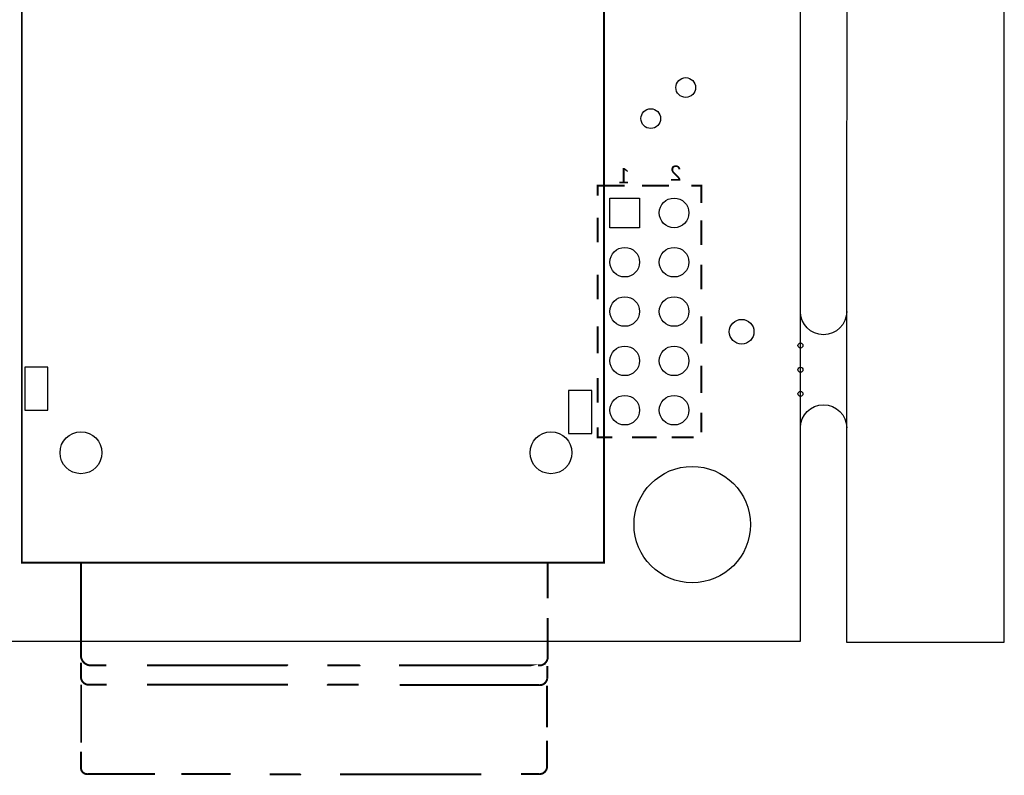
# Model space of a CAD drawing. Extents: x -11 to 131, y -42 to 220.
# Tile 3 of 8: x 80 to 131, y -7 to 32. Entities that reach past the tile are written whole.
import ezdxf

# ---------------------------------------------------------------- set-up
doc = ezdxf.new("R2010")
doc.units = 0
for name, color, linetype in [('BOARD_GEOMETR_SILKSCREEN_BOTTO', 3, 'CONTINUOUS'), ('BOARD_GEOMETRY_OUTLINE', 4, 'CONTINUOUS'), ('PACKAGE_GEOMET_SILKSCREEN_BOTT', 5, 'CONTINUOUS'), ('PIN_BOTTOM', 6, 'CONTINUOUS')]:
    doc.layers.add(name, color=color, linetype=linetype)

msp = doc.modelspace()

# ---------------------------------------------------------------- linework, layer by layer
at = {"layer": 'BOARD_GEOMETR_SILKSCREEN_BOTTO', "const_width": 0.1016}
for points in [[(109.576108, 22.962108), (109.576108, 23.470108), (110.973108, 23.470108)], [(111.862108, 23.470108), (113.259108, 23.470108)], [(114.402108, 23.470108), (114.910108, 23.470108), (114.910108, 22.581108)], [(109.576108, 20.549108), (109.576108, 21.819108)], [(114.910108, 21.692108), (114.910108, 20.422108)], [(114.910108, 19.406108), (114.910108, 18.136108)], [(109.576108, 17.628108), (109.576108, 18.898108)], [(114.910108, 16.739108), (114.910108, 15.342108)], [(109.576108, 14.834108), (109.576108, 16.231108)], [(114.910108, 14.199108), (114.910108, 12.802108)], [(109.576108, 12.294108), (109.576108, 13.564108)], [(114.910108, 11.786108), (114.910108, 10.770108)], [(109.576108, 11.024108), (109.576108, 10.516108), (110.338108, 10.516108)], [(111.354108, 10.516108), (112.624108, 10.516108)], [(113.386108, 10.516108), (114.529108, 10.516108)]]:
    msp.add_lwpolyline(points, dxfattribs=at)
at = {"layer": 'BOARD_GEOMETRY_OUTLINE'}
for points in [[(5.9944, 112.754664), (-2.3876, 112.754664), (-2.3876, 220.1418), (-10.5156, 220.1418), (-10.5156, 0.1778), (-2.37998, 0.1778), (-2.37998, 107.4166), (122.428, 107.4166), (122.387614, -0.0254), (130.515614, -0.0254), (130.515614, 220.160088), (122.387614, 220.160088), (122.428, 112.754664)], [(0, 0), (0, 105.000044), (120.000014, 105.000044), (120.000014, 0)]]:
    msp.add_lwpolyline(points, close=True, dxfattribs=at)
for points in [[(122.405394, 16.9926, -1), (120.017794, 16.9926)], [(120.017794, 10.9982, -1), (122.405394, 10.9982)]]:
    msp.add_lwpolyline(points, format="xyb", dxfattribs=at)
at = {"layer": 'PACKAGE_GEOMET_SILKSCREEN_BOTT', "const_width": 0.100076}
for points in [[(79.929736, 30.322774), (79.929736, 30.354778), (79.929736, 4.05765), (109.904784, 4.05765), (109.904784, 34.981642), (79.929736, 34.981642), (79.929736, 29.953712)], [(82.975704, 4.078732), (82.975704, -0.664464)], [(107.006644, 2.22377), (107.006644, 4.047744)], [(107.006644, -0.832358), (107.006644, 1.21158)], [(82.975704, -1.085342), (82.975704, -1.844294)], [(83.386676, -1.222248), (84.282788, -1.222248)], [(86.369652, -1.233424), (93.62186, -1.233424), (93.631766, -1.24333)], [(95.665798, -1.233424), (97.330768, -1.233424), (97.35185, -1.212342)], [(99.35464, -1.233424), (106.521758, -1.233424), (106.517694, -1.23444)], [(84.30387, -2.223262), (83.439762, -2.223262), (83.474814, -2.222246)], [(82.98688, -2.223262), (82.98688, -5.217414)], [(93.641672, -2.223262), (86.369652, -2.223262)], [(97.278698, -2.223262), (95.67672, -2.223262), (95.655638, -2.202434)], [(106.574844, -2.244344), (99.385882, -2.244344)], [(106.97464, -2.266442), (106.97464, -4.416298)], [(106.97464, -5.111242), (106.97464, -6.460236)], [(82.975704, -5.670296), (82.975704, -6.481318)], [(83.313778, -6.829298), (86.7918, -6.829298)], [(88.1507, -6.829298), (90.680794, -6.829298)], [(92.693744, -6.84022), (94.27464, -6.84022), (94.295722, -6.819392)], [(96.318832, -6.84022), (103.591868, -6.84022)], [(105.635806, -6.829298), (106.549698, -6.828282), (106.49585, -6.829298)]]:
    msp.add_lwpolyline(points, dxfattribs=at)
for points in [[(83.397852, -1.22428, -0.404003), (82.975704, -0.642366)], [(107.006644, -0.822452, -0.435655), (106.510836, -1.233424)], [(106.552746, -2.24536, 0.418743), (106.985816, -1.886458), (106.985816, -1.264412)], [(83.439762, -2.223262, -0.458061), (82.975704, -1.833372)], [(83.320636, -6.83133, -0.454743), (82.973672, -6.463284)], [(106.973878, -6.456426, -0.415945), (106.54284, -6.829298)]]:
    msp.add_lwpolyline(points, format="xyb", dxfattribs=at)
at = {"layer": 'PIN_BOTTOM'}
for points in [[(110.211108, 22.835108), (111.735108, 22.835108), (111.735108, 21.311108), (110.211108, 21.311108)], [(81.272634, 11.914632), (81.272634, 14.124432), (80.078834, 14.124432), (80.078834, 11.914632)], [(109.272578, 10.714736), (109.272578, 12.924536), (108.078778, 12.924536), (108.078778, 10.714736)]]:
    msp.add_lwpolyline(points, close=True, dxfattribs=at)
for centre, radius in [((114.112294, 28.528264), 0.508), ((112.31245, 26.928318), 0.508), ((113.513108, 22.073108), 0.762), ((110.973108, 19.533108), 0.762), ((113.513108, 19.533108), 0.762), ((110.973108, 16.993108), 0.762), ((113.513108, 16.993108), 0.762), ((116.992908, 15.951708), 0.635), ((110.973108, 14.453108), 0.762), ((113.513108, 14.453108), 0.762), ((120.017794, 15.24), 0.127), ((120.017794, 13.9954), 0.127), ((110.973108, 11.913108), 0.762), ((113.513108, 11.913108), 0.762), ((120.017794, 12.7508), 0.127), ((82.975704, 9.719564), 1.0795), ((107.175808, 9.719564), 1.0795), ((114.447574, 6.020562), 2.9972)]:
    msp.add_circle(centre, radius, dxfattribs=at)

# ---------------------------------------------------------------- texts
at = {"layer": 'PACKAGE_GEOMET_SILKSCREEN_BOTT', "text_generation_flag": 2}
for s, p in [('1', (111.227108, 23.597108)), ('2', (113.894108, 23.724108))]:
    msp.add_text(s, height=0.7874, dxfattribs=at).set_placement(p)

doc.saveas('drawing.dxf')
